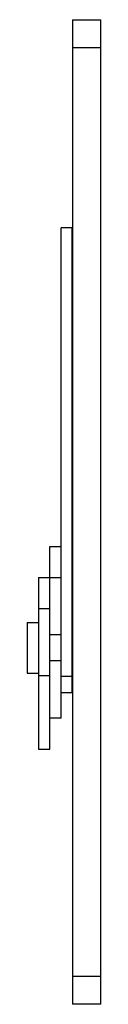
# Model space of a CAD drawing. Header units: millimetres. Extents: x 69 to 82, y 17 to 192.
import ezdxf

# ---------------------------------------------------------------- set-up
doc = ezdxf.new("R2010")
doc.units = ezdxf.units.MM
doc.header["$LTSCALE"] = 13.665472
doc.layers.get('0').update_dxf_attribs({"linetype": 'CONTINUOUS'})

msp = doc.modelspace()

# ---------------------------------------------------------------- linework, layer by layer
at = {"color": 7, "linetype": 'Continuous'}
for p, q in [((76.92, 192.32), (76.92, 17.32)), ((76.92, 192.32), (81.92, 192.32)), ((81.92, 17.32), (81.92, 192.32)), ((81.92, 187.32), (76.92, 187.32)), ((74.87, 68.18), (74.87, 155.32)), ((76.87, 155.32), (74.87, 155.32)), ((76.87, 72.68), (76.87, 155.32)), ((72.87, 98.68), (74.87, 98.68)), ((72.87, 62.68), (72.87, 98.68)), ((70.87, 93.18), (74.87, 93.18)), ((70.87, 93.18), (70.87, 62.68)), ((70.87, 87.68), (72.87, 87.68)), ((68.87, 85.18), (70.87, 85.18)), ((68.87, 85.18), (68.87, 76.18)), ((74.87, 82.98), (72.87, 82.98)), ((74.87, 78.38), (72.87, 78.38)), ((68.87, 76.18), (70.87, 76.18)), ((72.87, 75.73), (70.87, 75.73)), ((76.87, 75.61), (74.87, 75.61)), ((74.87, 72.74), (76.87, 72.74)), ((76.87, 72.68), (74.87, 72.68)), ((74.87, 68.18), (72.87, 68.18)), ((70.87, 62.68), (72.87, 62.68)), ((76.92, 22.32), (81.92, 22.32)), ((81.92, 17.32), (76.92, 17.32))]:
    msp.add_line(p, q, dxfattribs=at)

doc.saveas('drawing.dxf')
